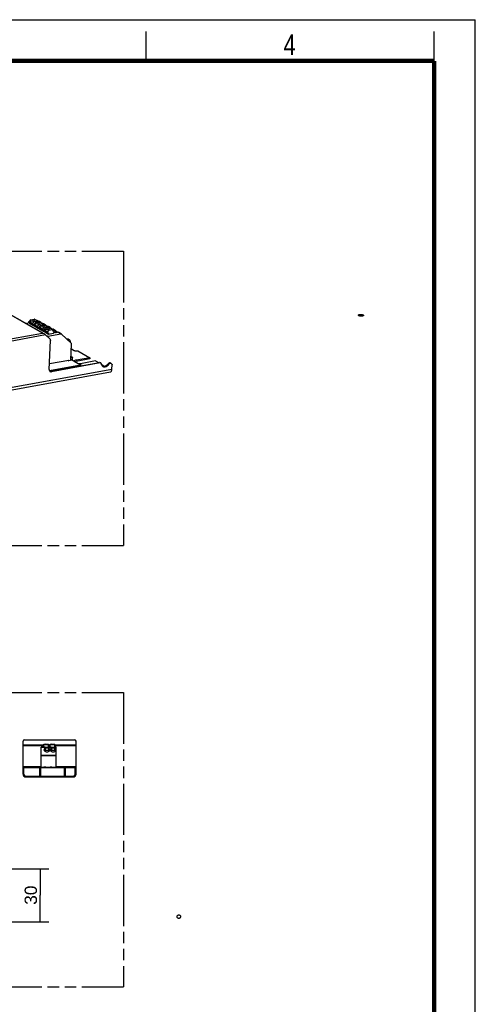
# Model space of a CAD drawing. Header units: millimetres. Extents: x 0 to 210, y 0 to 297.
# Tile 4 of 4: x 132 to 210, y 130 to 297. Entities that reach past the tile are written whole.
import ezdxf
from ezdxf.enums import TextEntityAlignment as Align

# ---------------------------------------------------------------- set-up
doc = ezdxf.new("R2010")
doc.units = ezdxf.units.MM
doc.header["$LTSCALE"] = 19.36
doc.linetypes.add('PHANTOM', pattern=[0.8, 0.45, -0.05, 0.1, -0.05, 0.1, -0.05])
doc.layers.get('0').update_dxf_attribs({"linetype": 'CONTINUOUS'})
doc.layers.add('DEFAULT_3', color=7, linetype='PHANTOM')
doc.layers.add('Z_DIM_2D', color=7, linetype='CONTINUOUS')
doc.styles.add('TEXTSTYLE_2', font='txt', dxfattribs={"width": 0.75})
doc.styles.add('TEXTSTYLE_3', font='helveticaneueltw1g-ltcn.otf')
doc.dimstyles.new('DIMSTYLE_2', dxfattribs={"dimtxt": 2.1, "dimasz": 3.5, "dimexe": 1.5, "dimexo": 0, "dimgap": 0.525, "dimtad": 1, "dimdec": 3, "dimlfac": 3.333333, "dimdsep": 46, "dimtxsty": 'TEXTSTYLE_3', "dimcen": 0.09, "dimclrt": 5, "dimadec": 3, "dimazin": 2, "dimtp": 0.2, "dimtm": 0.2, "dimtfac": 1, "dimtdec": 3, "dimtofl": 0, "dimtmove": 0, "dimatfit": 3, "dimfxl": 0, "dimtolj": 1, "dimarcsym": 0})

# ---------------------------------------------------------------- blocks, each defined once
blk = doc.blocks.new('*D2')
at = {"layer": 'Z_DIM_2D', "color": 2, "linetype": 'Continuous', "transparency": 16777216}
for p, q in [((125.5, 152.75), (137.45, 152.75)), ((135.95, 152.75), (135.95, 148.25)), ((135.95, 143.75), (135.95, 148.25)), ((125.5, 143.75), (137.45, 143.75))]:
    blk.add_line(p, q, dxfattribs=at)
at = {"layer": 'Z_DIM_2D', "color": 5, "linetype": 'Continuous', "transparency": 16777216, "style": 'TEXTSTYLE_3'}
blk.add_text('30', height=2.1, rotation=90, dxfattribs=at).set_placement((135.43, 148.25), align=Align.CENTER)
blk = doc.blocks.new('_NONE')

msp = doc.modelspace()

# ---------------------------------------------------------------- linework, layer by layer
at = {"color": 2, "linetype": 'Continuous'}
for p, q in [((0, 297), (210, 297)), ((210, 0), (210, 297)), ((154, 290), (154, 295)), ((203, 290), (203, 295))]:
    msp.add_line(p, q, dxfattribs=at)
at = {"color": 9, "linetype": 'Continuous'}
for p, q in [((136.35736, 243.76426), (129.43467, 247.68723)), ((135.35691, 245.90478), (134.94714, 246.13699)), ((134.02406, 245.63363), (134.6776, 245.26328)), ((134.87124, 245.15355), (135.52478, 244.7832)), ((135.71842, 244.67346), (136.37196, 244.30311)), ((135.89221, 245.67262), (135.74698, 245.75492)), ((136.20409, 245.4247), (135.79433, 245.65691)), ((136.73939, 245.19254), (136.44893, 245.35714)), ((137.05128, 244.94462), (136.64151, 245.17683)), ((137.58658, 244.71245), (137.29611, 244.87705)), ((137.89846, 244.46453), (137.48869, 244.69674)), ((138.43376, 244.23237), (138.1433, 244.39697)), ((136.89012, 243.44015), (73.67653, 231.97761)), ((73.89411, 232.43779), (136.35736, 243.76426)), ((136.56561, 244.19338), (137.21915, 243.82303)), ((136.90753, 243.42311), (137.26067, 243.22299)), ((138.30381, 244.2088), (138.36943, 243.89892)), ((139.49878, 243.62883), (138.99047, 243.91688)), ((141.27756, 241.06233), (141.24207, 241.0559)), ((141.40477, 239.67927), (141.28374, 239.74785)), ((61.76338, 221.96393), (148.17045, 237.63214)), ((142.12996, 239.16189), (142.1215, 238.95037)), ((146.16274, 238.69599), (146.04171, 238.76457)), ((137.76084, 237.263), (137.88187, 237.19441)), ((142.00754, 174.56899), (133.13055, 174.56899)), ((133.06905, 173.792), (136.60905, 173.792)), ((136.60905, 173.64351), (133.06905, 173.64351)), ((136.81101, 173.37156), (136.15905, 173.37156)), ((137.41905, 173.7755), (136.67804, 173.7755)), ((137.41905, 173.792), (137.65905, 173.792)), ((137.65905, 173.64351), (137.41905, 173.64351)), ((137.86101, 173.37156), (137.45708, 173.37156)), ((138.46905, 173.7755), (137.72804, 173.7755)), ((138.46905, 173.792), (142.06905, 173.792)), ((142.06905, 173.64351), (138.46905, 173.64351)), ((138.70905, 173.37156), (138.50708, 173.37156)), ((136.15905, 172.04943), (138.70905, 172.04943)), ((138.70905, 171.94336), (136.15905, 171.94336)), ((133.06905, 170.1305), (136.15905, 170.1305)), ((133.21905, 169.5305), (133.06905, 169.5305)), ((136.06905, 169.8605), (135.91905, 169.8605)), ((136.15905, 170.0255), (136.60905, 170.0255)), ((136.90905, 170.0255), (137.65905, 170.0255)), ((137.95905, 170.0255), (138.70905, 170.0255)), ((138.70905, 170.1305), (142.06905, 170.1305)), ((140.26905, 169.8605), (140.11905, 169.8605)), ((142.06905, 169.5305), (141.91905, 169.5305)), ((134.11905, 168.3305), (134.11905, 168.4805)), ((137.01405, 168.4805), (137.01405, 168.3305)), ((138.12405, 168.3305), (138.12405, 168.4805)), ((141.01905, 168.4805), (141.01905, 168.3305))]:
    msp.add_line(p, q, dxfattribs=at)
at = {"color": 7, "linetype": 'Continuous'}
for p, q in [((129.48527, 247.71779), (136.59368, 243.68957)), ((134.30557, 246.02066), (134.08104, 245.72796)), ((134.30557, 246.02066), (134.94714, 246.13699)), ((135.35691, 245.90478), (134.30557, 246.02066)), ((135.02912, 246.12438), (135.43889, 245.89217)), ((134.20585, 245.47547), (133.62731, 245.37056)), ((134.02406, 245.63363), (134.02744, 245.71824)), ((134.02744, 245.71824), (134.08104, 245.72796)), ((134.68098, 245.34789), (134.02744, 245.71824)), ((134.05548, 245.56908), (134.70902, 245.19872)), ((134.06168, 245.69884), (134.58137, 245.834)), ((134.14607, 245.72079), (134.08104, 245.72796)), ((134.20001, 245.32956), (134.20618, 245.48368)), ((134.85355, 244.95921), (134.20001, 245.32956)), ((134.58137, 245.834), (135.4464, 245.73867)), ((134.91852, 245.64295), (134.58137, 245.834)), ((134.68098, 245.34789), (134.6776, 245.26328)), ((134.68098, 245.34789), (134.91852, 245.64295)), ((134.75001, 245.19242), (134.86371, 245.21303)), ((134.86371, 245.21303), (134.85355, 244.95921)), ((135.05303, 244.99538), (134.85355, 244.95921)), ((134.87124, 245.15355), (134.87463, 245.23816)), ((134.87463, 245.23816), (134.92822, 245.24788)), ((135.52817, 244.86781), (134.87463, 245.23816)), ((134.90267, 245.08899), (135.55621, 244.71864)), ((134.90886, 245.21876), (135.42855, 245.35392)), ((135.4464, 245.73867), (134.91852, 245.64295)), ((135.15276, 245.54057), (134.92822, 245.24788)), ((134.99325, 245.24071), (134.92822, 245.24788)), ((135.04719, 244.84948), (135.05336, 245.0036)), ((135.70074, 244.47913), (135.04719, 244.84948)), ((135.15276, 245.54057), (135.79433, 245.65691)), ((136.20409, 245.4247), (135.15276, 245.54057)), ((135.42855, 245.35392), (136.29358, 245.25858)), ((135.76571, 245.16286), (135.42855, 245.35392)), ((135.4464, 245.73867), (135.5638, 245.61511)), ((135.52817, 244.86781), (135.52478, 244.7832)), ((135.52817, 244.86781), (135.76571, 245.16286)), ((135.59719, 244.71233), (135.71089, 244.73295)), ((135.74698, 245.75492), (135.64383, 245.73622)), ((135.69646, 245.63916), (135.68984, 245.65646)), ((135.71089, 244.73295), (135.70074, 244.47913)), ((135.90021, 244.5153), (135.70074, 244.47913)), ((135.71842, 244.67346), (135.72181, 244.75807)), ((135.72181, 244.75807), (135.7754, 244.76779)), ((136.37535, 244.38772), (135.72181, 244.75807)), ((135.74985, 244.60891), (136.40339, 244.23856)), ((135.75604, 244.73867), (136.27573, 244.87384)), ((136.29358, 245.25858), (135.76571, 245.16286)), ((135.99994, 245.06049), (135.7754, 244.76779)), ((135.84043, 244.76062), (135.7754, 244.76779)), ((135.81673, 245.65893), (135.89221, 245.67262)), ((136.00458, 245.65124), (135.84945, 245.73915)), ((135.8763, 245.6443), (136.28607, 245.41209)), ((135.89438, 244.36939), (135.90054, 244.52351)), ((136.54792, 243.99904), (135.89438, 244.36939)), ((135.99994, 245.06049), (136.64151, 245.17683)), ((137.05128, 244.94462), (135.99994, 245.06049)), ((136.04144, 245.62492), (136.20441, 245.48225)), ((136.19879, 245.46155), (136.20441, 245.48225)), ((136.27573, 244.87384), (137.14076, 244.7785)), ((136.61289, 244.68278), (136.27573, 244.87384)), ((136.29358, 245.25858), (136.41098, 245.13502)), ((136.37535, 244.38772), (136.37196, 244.30311)), ((136.37535, 244.38772), (136.61289, 244.68278)), ((136.44893, 245.35714), (136.39481, 245.34732)), ((136.44438, 244.23225), (136.55807, 244.25287)), ((136.54364, 245.15908), (136.53702, 245.17638)), ((136.85176, 245.17116), (136.5415, 245.34698)), ((136.55807, 244.25287), (136.54792, 243.99904)), ((136.56561, 244.19338), (136.56899, 244.27799)), ((136.56899, 244.27799), (136.62259, 244.28771)), ((137.22253, 243.90764), (136.56899, 244.27799)), ((136.60322, 244.25859), (137.12292, 244.39375)), ((137.14076, 244.7785), (136.61289, 244.68278)), ((136.84712, 244.58041), (136.62259, 244.28771)), ((136.68762, 244.28054), (136.62259, 244.28771)), ((136.73939, 245.19254), (136.66391, 245.17885)), ((136.72348, 245.16421), (137.13325, 244.932)), ((136.84712, 244.58041), (137.48869, 244.69674)), ((137.89846, 244.46453), (136.84712, 244.58041)), ((137.05159, 245.00217), (136.88863, 245.14483)), ((137.04597, 244.98147), (137.05159, 245.00217)), ((137.12292, 244.39375), (137.98795, 244.29841)), ((137.46007, 244.20269), (137.12292, 244.39375)), ((137.14076, 244.7785), (137.25816, 244.65494)), ((137.24199, 244.86724), (137.29611, 244.87705)), ((137.39082, 244.67899), (137.3842, 244.69629)), ((137.69894, 244.69108), (137.38868, 244.86689)), ((137.98795, 244.29841), (137.46007, 244.20269)), ((137.51109, 244.69876), (137.58658, 244.71245)), ((137.57067, 244.68413), (137.98043, 244.45192)), ((137.73581, 244.66475), (137.89878, 244.52209)), ((137.89315, 244.50138), (137.89878, 244.52209)), ((137.98795, 244.29841), (138.19218, 244.08346)), ((138.1433, 244.39697), (138.08917, 244.38715)), ((138.54612, 244.21099), (138.23586, 244.38681)), ((136.74739, 244.03521), (136.54792, 243.99904)), ((136.59703, 244.12882), (137.25057, 243.75847)), ((136.74156, 243.88931), (136.74772, 244.04343)), ((137.3951, 243.51896), (136.74156, 243.88931)), ((136.89012, 243.44015), (137.64862, 242.69786)), ((137.22253, 243.90764), (137.21915, 243.82303)), ((137.22253, 243.90764), (137.46007, 244.20269)), ((137.26067, 243.22299), (139.49878, 243.62883)), ((137.29156, 243.75217), (137.40525, 243.77278)), ((137.40525, 243.77278), (137.3951, 243.51896)), ((138.26675, 243.67702), (137.3951, 243.51896)), ((138.27364, 244.10574), (138.15901, 244.11837)), ((138.28367, 244.10006), (138.19218, 244.08346)), ((138.27364, 244.10574), (138.23139, 244.21621)), ((138.28367, 244.10006), (138.26675, 243.67702)), ((138.27364, 244.10574), (138.28367, 244.10006)), ((138.30381, 244.2088), (138.43376, 244.23237)), ((138.71485, 243.92599), (138.47815, 243.88307)), ((138.58299, 244.18467), (138.74596, 244.042)), ((138.99048, 243.91688), (138.86052, 243.89332)), ((139.60125, 243.61307), (139.08305, 243.90673)), ((139.63029, 243.59118), (141.22592, 242.02965)), ((140.81142, 242.71101), (140.93244, 242.64242)), ((137.51981, 237.54873), (137.71795, 242.50255)), ((141.05814, 242.38419), (141.05081, 242.20102)), ((141.16727, 239.1857), (141.27544, 241.89015)), ((141.27756, 241.06233), (141.73746, 240.80172)), ((141.17165, 239.29513), (142.80887, 238.36734)), ((141.18542, 239.63949), (141.40477, 239.67927)), ((141.18907, 239.73068), (141.28374, 239.74785)), ((141.32473, 239.74154), (141.44575, 239.67296)), ((141.45815, 239.13277), (141.47718, 239.6084)), ((144.39537, 239.36269), (142.1215, 238.95037)), ((144.40383, 239.57421), (142.12996, 239.16189)), ((142.35849, 240.73327), (144.40383, 239.57421)), ((144.40383, 239.57421), (144.39537, 239.36269)), ((137.53606, 237.41123), (142.80887, 238.36734)), ((137.56081, 238.57374), (140.86578, 239.17303)), ((137.76084, 237.263), (146.04171, 238.76457)), ((146.16274, 238.69599), (137.88187, 237.19441)), ((140.69227, 239.14156), (140.8607, 239.04612)), ((140.86578, 239.17303), (140.8607, 239.04612)), ((141.08809, 239.08735), (140.8607, 239.04612)), ((142.80887, 238.36734), (142.80125, 238.17698)), ((145.39624, 239.01183), (143.12237, 238.59951)), ((145.39624, 239.01183), (145.88326, 238.73584)), ((146.26521, 238.68022), (146.14418, 238.7488)), ((146.36267, 238.46417), (147.00175, 238.10201)), ((147.66416, 238.44669), (147.54314, 238.51528)), ((147.95195, 238.66458), (148.07297, 238.596)), ((148.17045, 237.63214), (148.19867, 238.33777)), ((61.50456, 221.47495), (147.91163, 237.14316)), ((133.06905, 168.8105), (133.06905, 174.4205)), ((133.27905, 174.6305), (141.85905, 174.6305)), ((142.06905, 168.8105), (142.06905, 174.4205)), ((136.15905, 169.9655), (136.15905, 173.4155)), ((136.15905, 173.4155), (138.70905, 173.4155)), ((136.60905, 173.4155), (136.60905, 173.8955)), ((136.60905, 173.8955), (137.41905, 173.8955)), ((136.60905, 173.7155), (136.62147, 173.7155)), ((136.62147, 173.7155), (136.67804, 173.7755)), ((136.89405, 173.2055), (136.78905, 173.4155)), ((136.89405, 172.9055), (136.89405, 173.2055)), ((137.37405, 173.2055), (136.89405, 173.2055)), ((136.89405, 172.9055), (137.37405, 172.9055)), ((137.37405, 173.2055), (137.47905, 173.4155)), ((137.37405, 173.2055), (137.37405, 172.9055)), ((137.41905, 173.4155), (137.41905, 173.8955)), ((137.65905, 173.4155), (137.65905, 173.8955)), ((137.65905, 173.8955), (138.46905, 173.8955)), ((137.65905, 173.7155), (137.67147, 173.7155)), ((137.67147, 173.7155), (137.72804, 173.7755)), ((137.94405, 173.2055), (137.83905, 173.4155)), ((137.94405, 172.9055), (137.94405, 173.2055)), ((138.42405, 173.2055), (137.94405, 173.2055)), ((137.94405, 172.9055), (138.42405, 172.9055)), ((138.42405, 173.2055), (138.52905, 173.4155)), ((138.42405, 173.2055), (138.42405, 172.9055)), ((138.46905, 173.4155), (138.46905, 173.8955)), ((138.70905, 169.9655), (138.70905, 173.4155)), ((133.06905, 169.8305), (133.21905, 169.8305)), ((133.21905, 168.8105), (133.21905, 169.9655)), ((133.21905, 169.9655), (141.91905, 169.9655)), ((135.91905, 168.4805), (135.91905, 169.9205)), ((135.91905, 169.9205), (136.06905, 169.9205)), ((136.06905, 168.4805), (136.06905, 169.9205)), ((136.08405, 170.0555), (136.08405, 170.0255)), ((136.08405, 170.0255), (136.15905, 170.0255)), ((136.15905, 170.0555), (136.08406, 170.0555)), ((136.60905, 170.0555), (136.90905, 170.0555)), ((136.60905, 169.9655), (136.60905, 170.0555)), ((136.60905, 170.0255), (136.68405, 170.0255)), ((136.68405, 170.0255), (136.68405, 170.0555)), ((136.90905, 169.9655), (136.90905, 170.0555)), ((137.65905, 170.0555), (137.95905, 170.0555)), ((137.65905, 169.9655), (137.65905, 170.0555)), ((137.95905, 169.9655), (137.95905, 170.0555)), ((140.11905, 169.9205), (140.26905, 169.9205)), ((140.11905, 168.4805), (140.11905, 169.9205)), ((140.26905, 168.4805), (140.26905, 169.9205)), ((141.91905, 168.8105), (141.91905, 169.9655)), ((141.91905, 169.8305), (142.06905, 169.8305)), ((133.54905, 168.4805), (141.58905, 168.4805)), ((133.54905, 168.3305), (141.58905, 168.3305)), ((134.41905, 168.4805), (134.41905, 168.3305)), ((136.95405, 168.3305), (136.95405, 168.4805)), ((138.18405, 168.3305), (138.18405, 168.4805)), ((140.71905, 168.3305), (140.71905, 168.4805))]:
    msp.add_line(p, q, dxfattribs=at)
at = {"color": 6, "linetype": 'Continuous'}
for p, q in [((135.772, 244.73692), (135.75604, 244.73867)), ((136.55807, 244.25287), (136.55556, 244.25429)), ((136.61918, 244.25683), (136.60322, 244.25859))]:
    msp.add_line(p, q, dxfattribs=at)
at = {"color": 7, "linetype": 'Continuous', "const_width": 0.7}
for points in [[(7, 290), (203, 290)], [(203, 7), (203, 290)]]:
    msp.add_lwpolyline(points, dxfattribs=at)
at = {"color": 7, "linetype": 'Continuous'}
for centre, radius, start, end in [((135.91882, 245.52559), 0.14941, 93.3441899, 100.2588225), ((136.76597, 245.04566), 0.14926, 93.1956078, 100.254633), ((137.61319, 244.56542), 0.14942, 93.3437988, 100.2579728), ((138.42618, 243.48931), 0.72959, 104.0481133, 104.8435986), ((155.81188, 237.96184), 18.10745, 160.7691318, 160.9361612), ((152.52763, 240.28425), 14.28479, 164.7483178, 165.2300883), ((139.53126, 243.48997), 0.14159, 45.6219994, 60.3782697), ((140.70129, 242.5166), 0.22343, 60.4677355, 65.9612173), ((146.80645, 238.64886), 0.5724, 247.4148535, 257.5946186), ((147.84182, 238.47018), 0.22343, 60.4677355, 65.9612173), ((133.27905, 174.4205), 0.21, 90, 180), ((141.85905, 174.4205), 0.21, 0, 90), ((136.93343, 172.98598), 0.31357, 209.5763679, 211.6926945), ((136.9254, 172.86285), 0.24175, 194.623933, 200.7577496), ((136.95561, 172.6301), 0.275, 148.2287096, 151.5149028), ((136.96245, 172.62591), 0.28302, 147.0223886, 148.2372076), ((136.97519, 172.6174), 0.29835, 141.5066083, 146.9834847), ((136.98674, 172.60848), 0.31294, 140.8538376, 141.5436034), ((137.0978, 172.45942), 0.5004, 114.0280435, 114.5937881), ((137.17029, 172.45942), 0.50041, 65.4062666, 65.9719565), ((137.28136, 172.60848), 0.31294, 38.45516, 39.1461475), ((137.2929, 172.6174), 0.29835, 33.0174519, 38.4921221), ((137.30565, 172.62592), 0.28301, 31.7575898, 32.9786014), ((137.31249, 172.6301), 0.275, 28.4875154, 31.7660187), ((137.35797, 172.85948), 0.22607, 353.2948818, 359.9862388), ((137.33938, 172.9832), 0.30809, 328.2876082, 333.295026), ((137.98343, 172.98598), 0.31357, 209.5763679, 211.6926945), ((137.9754, 172.86285), 0.24175, 194.623933, 200.7577496), ((138.00561, 172.6301), 0.275, 148.2287096, 151.5149028), ((138.01245, 172.62591), 0.28302, 147.0223886, 148.2372076), ((138.02519, 172.6174), 0.29835, 141.5066083, 146.9834847), ((138.03674, 172.60848), 0.31294, 140.8538376, 141.5436034), ((138.1478, 172.45942), 0.5004, 114.0280435, 114.5937881), ((138.22029, 172.45942), 0.50041, 65.4062666, 65.9719565), ((138.33136, 172.60848), 0.31294, 38.45516, 39.1461475), ((138.3429, 172.6174), 0.29835, 33.0174519, 38.4921221), ((138.35565, 172.62592), 0.28301, 31.7575898, 32.9786014), ((138.36249, 172.6301), 0.275, 28.4875154, 31.7660187), ((138.40797, 172.85948), 0.22607, 353.2948818, 359.9862388), ((138.38938, 172.9832), 0.30809, 328.2876082, 333.295026), ((133.54905, 168.8105), 0.48, 180, 270), ((133.54905, 168.8105), 0.33, 180, 270), ((141.58905, 168.8105), 0.48, 270, 360), ((141.58905, 168.8105), 0.33, 270, 360)]:
    msp.add_arc(centre, radius, start, end, dxfattribs=at)
for centre, major_axis, ratio, start_param, end_param in [((135.44143, 245.68384), (0.24192, -0.1671), 0.608134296, 7.008794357, 8.579590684), ((136.28861, 245.20376), (0.24192, -0.1671), 0.608134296, 7.008794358, 8.579590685), ((137.13579, 244.72367), (0.24192, -0.1671), 0.608134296, 7.008794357, 8.579590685), ((137.98297, 244.24359), (0.24192, -0.1671), 0.608134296, 7.008794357, 8.579590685), ((136.72068, 243.53617), (0.30349, -0.26388), 0.109370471, 1.076305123, 1.861703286), ((136.79804, 173.7755), (0.15981, 0.10134), 0.402129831, 0.565142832, 2.135939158), ((137.84804, 173.7755), (0.15981, 0.10134), 0.402129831, 0.565142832, 2.135939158)]:
    msp.add_ellipse(centre, major_axis=major_axis, ratio=ratio, start_param=start_param, end_param=end_param, dxfattribs=at)
for points, knots in [([(135.02912, 246.12438), (135.02317, 246.12775), (134.99757, 246.13934), (134.96794, 246.14076), (134.94714, 246.13699)], [0, 0, 0, 0, 0.244582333, 1, 1, 1, 1]), ([(190.78419, 246.63793), (190.7303, 246.62829), (190.61695, 246.61826), (190.44903, 246.62546), (190.31395, 246.6488), (190.22043, 246.67852), (190.16574, 246.70321), (190.12479, 246.7306), (190.09818, 246.76046), (190.08912, 246.79448), (190.10233, 246.82735), (190.13232, 246.8546), (190.17632, 246.87846), (190.23374, 246.89836), (190.27678, 246.90795), (190.30008, 246.91227)], [0, 0, 0, 0, 0.163735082, 0.338784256, 0.501654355, 0.571882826, 0.631844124, 0.680515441, 0.718428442, 0.749169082, 0.78020801, 0.818848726, 0.868323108, 0.929118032, 1, 1, 1, 1]), ([(190.30008, 246.91227), (190.35397, 246.92191), (190.46732, 246.93194), (190.63523, 246.92475), (190.77032, 246.9014), (190.86384, 246.87169), (190.91853, 246.847), (190.95948, 246.8196), (190.98609, 246.78974), (190.99515, 246.75572), (190.98194, 246.72286), (190.95194, 246.6956), (190.90794, 246.67174), (190.85053, 246.65184), (190.80749, 246.64225), (190.78419, 246.63793)], [0, 0, 0, 0, 0.163735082, 0.338784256, 0.501654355, 0.571882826, 0.631844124, 0.680515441, 0.718428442, 0.749169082, 0.78020801, 0.818848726, 0.868323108, 0.929118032, 1, 1, 1, 1]), ([(134.02406, 245.63363), (134.02354, 245.62055), (134.02757, 245.59484), (134.04524, 245.57488), (134.05548, 245.56908)], [0, 0, 0, 0, 0.526636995, 1, 1, 1, 1]), ([(134.70902, 245.19872), (134.69878, 245.20453), (134.68111, 245.22449), (134.67708, 245.25019), (134.6776, 245.26328)], [0, 0, 0, 0, 0.473363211, 1, 1, 1, 1]), ([(134.75001, 245.19242), (134.74642, 245.19177), (134.73251, 245.19029), (134.71801, 245.19363), (134.70902, 245.19872)], [0, 0, 0, 0, 0.261225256, 1, 1, 1, 1]), ([(134.87124, 245.15355), (134.87072, 245.14046), (134.87475, 245.11475), (134.89242, 245.0948), (134.90267, 245.08899)], [0, 0, 0, 0, 0.526636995, 1, 1, 1, 1]), ([(135.55621, 244.71864), (135.54596, 244.72445), (135.52829, 244.7444), (135.52426, 244.77011), (135.52478, 244.7832)], [0, 0, 0, 0, 0.473363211, 1, 1, 1, 1]), ([(135.59719, 244.71233), (135.5936, 244.71168), (135.57969, 244.71021), (135.56519, 244.71355), (135.55621, 244.71864)], [0, 0, 0, 0, 0.261225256, 1, 1, 1, 1]), ([(135.71842, 244.67346), (135.7179, 244.66038), (135.72193, 244.63467), (135.7396, 244.61471), (135.74985, 244.60891)], [0, 0, 0, 0, 0.526636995, 1, 1, 1, 1]), ([(135.84945, 245.73915), (135.842, 245.74337), (135.81001, 245.75786), (135.77297, 245.75963), (135.74698, 245.75492)], [0, 0, 0, 0, 0.244703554, 1, 1, 1, 1]), ([(135.8763, 245.64429), (135.87035, 245.64767), (135.84476, 245.65926), (135.81512, 245.66068), (135.79433, 245.65691)], [0, 0, 0, 0, 0.244582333, 1, 1, 1, 1]), ([(136.40339, 244.23856), (136.39291, 244.2445), (136.38123, 244.25791), (136.37576, 244.27337), (136.37465, 244.27757)], [0, 0, 0, 0, 0.73494742, 1, 1, 1, 1]), ([(136.44893, 245.35714), (136.45783, 245.35875), (136.4888, 245.36257), (136.52209, 245.35798), (136.5415, 245.34698)], [0, 0, 0, 0, 0.288515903, 1, 1, 1, 1]), ([(136.72348, 245.16421), (136.71753, 245.16758), (136.69194, 245.17917), (136.6623, 245.1806), (136.64151, 245.17683)], [0, 0, 0, 0, 0.244582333, 1, 1, 1, 1]), ([(137.29612, 244.87705), (137.30502, 244.87867), (137.33598, 244.88248), (137.36927, 244.8779), (137.38868, 244.86689)], [0, 0, 0, 0, 0.288529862, 1, 1, 1, 1]), ([(137.57066, 244.68413), (137.56471, 244.6875), (137.53912, 244.69909), (137.50948, 244.70051), (137.48869, 244.69674)], [0, 0, 0, 0, 0.244582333, 1, 1, 1, 1]), ([(138.23587, 244.38682), (138.22994, 244.39018), (138.20067, 244.4023), (138.16749, 244.40136), (138.1433, 244.39697)], [0, 0, 0, 0, 0.217099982, 1, 1, 1, 1]), ([(136.35736, 243.76426), (136.37785, 243.762), (136.45975, 243.74901), (136.53948, 243.72028), (136.59368, 243.68957)], [0, 0, 0, 0, 0.248678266, 1, 1, 1, 1]), ([(136.44438, 244.23225), (136.44078, 244.2316), (136.42687, 244.23013), (136.41237, 244.23347), (136.40339, 244.23856)], [0, 0, 0, 0, 0.261225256, 1, 1, 1, 1]), ([(136.56561, 244.19338), (136.56508, 244.18029), (136.56911, 244.15458), (136.58679, 244.13463), (136.59703, 244.12882)], [0, 0, 0, 0, 0.526636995, 1, 1, 1, 1]), ([(137.16146, 243.17475), (137.16891, 243.18096), (137.1986, 243.20301), (137.23381, 243.21812), (137.26067, 243.22299)], [0, 0, 0, 0, 0.262132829, 1, 1, 1, 1]), ([(137.25057, 243.75847), (137.24009, 243.76441), (137.22841, 243.77782), (137.22295, 243.79328), (137.22183, 243.79748)], [0, 0, 0, 0, 0.73494742, 1, 1, 1, 1]), ([(137.29156, 243.75217), (137.28796, 243.75151), (137.27405, 243.75004), (137.25955, 243.75338), (137.25057, 243.75847)], [0, 0, 0, 0, 0.261225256, 1, 1, 1, 1]), ([(137.64862, 242.69786), (137.6727, 242.67429), (137.71068, 242.61139), (137.71942, 242.53945), (137.71795, 242.50255)], [0, 0, 0, 0, 0.477089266, 1, 1, 1, 1]), ([(138.3038, 244.2088), (138.29908, 244.20795), (138.28075, 244.20448), (138.26252, 244.20045), (138.24908, 244.19708)], [0, 0, 0, 0, 0.257404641, 1, 1, 1, 1]), ([(138.27607, 243.92046), (138.36989, 243.89376), (138.56601, 243.8677), (138.76355, 243.87574), (138.86052, 243.89332)], [0, 0, 0, 0, 0.497418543, 1, 1, 1, 1]), ([(138.43376, 244.23237), (138.44306, 244.23405), (138.4817, 244.23736), (138.52078, 244.22536), (138.54613, 244.211)], [0, 0, 0, 0, 0.245025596, 1, 1, 1, 1]), ([(138.76188, 243.96913), (138.7591, 243.97315), (138.75009, 243.98672), (138.74188, 244.00101), (138.73798, 244.01173)], [0, 0, 0, 0, 0.300358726, 1, 1, 1, 1]), ([(138.78229, 243.94169), (138.7804, 243.94408), (138.7734, 243.95308), (138.76664, 243.96226), (138.76188, 243.96913)], [0, 0, 0, 0, 0.267552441, 1, 1, 1, 1]), ([(138.8274, 243.88859), (138.82318, 243.89328), (138.80774, 243.91064), (138.79276, 243.9284), (138.78229, 243.94169)], [0, 0, 0, 0, 0.271736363, 1, 1, 1, 1]), ([(138.99048, 243.91688), (138.99938, 243.9185), (139.03034, 243.92232), (139.06364, 243.91773), (139.08305, 243.90673)], [0, 0, 0, 0, 0.28851635, 1, 1, 1, 1]), ([(139.49878, 243.62883), (139.50777, 243.63046), (139.54255, 243.63416), (139.5788, 243.6258), (139.60125, 243.61306)], [0, 0, 0, 0, 0.261408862, 1, 1, 1, 1]), ([(140.64747, 242.73623), (140.63863, 242.73463), (140.60249, 242.7263), (140.56797, 242.71141), (140.54365, 242.69742)], [0, 0, 0, 0, 0.242465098, 1, 1, 1, 1]), ([(140.63387, 242.60905), (140.6443, 242.61648), (140.68568, 242.64301), (140.73272, 242.66116), (140.76849, 242.66765)], [0, 0, 0, 0, 0.260426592, 1, 1, 1, 1]), ([(140.7923, 242.72065), (140.78138, 242.72552), (140.73507, 242.74193), (140.6839, 242.74284), (140.64747, 242.73623)], [0, 0, 0, 0, 0.244042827, 1, 1, 1, 1]), ([(140.83594, 242.67137), (140.84451, 242.67073), (140.878, 242.66646), (140.91057, 242.65481), (140.93244, 242.64242)], [0, 0, 0, 0, 0.254827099, 1, 1, 1, 1]), ([(140.93244, 242.64242), (140.97342, 242.6192), (141.04412, 242.53937), (141.06023, 242.43654), (141.05814, 242.38419)], [0, 0, 0, 0, 0.473418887, 1, 1, 1, 1]), ([(141.22592, 242.02965), (141.24312, 242.01282), (141.27025, 241.96789), (141.27649, 241.9165), (141.27544, 241.89015)], [0, 0, 0, 0, 0.47708683, 1, 1, 1, 1]), ([(141.27756, 241.06233), (141.27465, 241.06398), (141.26273, 241.07109), (141.25144, 241.07922), (141.24323, 241.0858)], [0, 0, 0, 0, 0.241341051, 1, 1, 1, 1]), ([(141.32473, 239.74154), (141.31574, 239.74664), (141.30124, 239.74997), (141.28733, 239.7485), (141.28374, 239.74785)], [0, 0, 0, 0, 0.738774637, 1, 1, 1, 1]), ([(141.40477, 239.67927), (141.40836, 239.67992), (141.42227, 239.68139), (141.43677, 239.67805), (141.44575, 239.67296)], [0, 0, 0, 0, 0.261225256, 1, 1, 1, 1]), ([(141.44575, 239.67296), (141.456, 239.66716), (141.47367, 239.6472), (141.4777, 239.62149), (141.47718, 239.6084)], [0, 0, 0, 0, 0.473363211, 1, 1, 1, 1]), ([(141.73746, 240.80172), (141.77526, 240.7803), (141.86888, 240.74769), (142.02322, 240.72074), (142.19128, 240.71368), (142.30462, 240.7235), (142.35849, 240.73327)], [0, 0, 0, 0, 0.205756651, 0.463642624, 0.740772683, 1, 1, 1, 1]), ([(141.16727, 239.1857), (141.16636, 239.16291), (141.1492, 239.11872), (141.10927, 239.09119), (141.08809, 239.08735)], [0, 0, 0, 0, 0.514470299, 1, 1, 1, 1]), ([(142.12996, 239.16189), (142.04156, 239.14586), (141.91973, 239.11542), (141.78673, 239.04445), (141.74124, 239.00264), (141.72645, 238.98068)], [0, 0, 0, 0, 0.598163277, 0.823758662, 1, 1, 1, 1]), ([(141.89104, 238.88738), (141.90775, 238.89405), (141.98279, 238.92108), (142.06076, 238.93936), (142.1215, 238.95037)], [0, 0, 0, 0, 0.225618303, 1, 1, 1, 1]), ([(142.42999, 238.582), (142.54887, 238.569), (142.78076, 238.55941), (143.01233, 238.57955), (143.12237, 238.59951)], [0, 0, 0, 0, 0.51677016, 1, 1, 1, 1]), ([(146.14418, 238.7488), (146.13679, 238.75299), (146.105, 238.76737), (146.0682, 238.76937), (146.04237, 238.76469)], [0, 0, 0, 0, 0.244610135, 1, 1, 1, 1]), ([(146.16274, 238.69599), (146.17173, 238.69762), (146.2065, 238.70131), (146.24275, 238.69295), (146.2652, 238.68022)], [0, 0, 0, 0, 0.26138748, 1, 1, 1, 1]), ([(146.2652, 238.68022), (146.28531, 238.66881), (146.32131, 238.63379), (146.33758, 238.58682), (146.34122, 238.56216)], [0, 0, 0, 0, 0.481136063, 1, 1, 1, 1]), ([(146.34122, 238.56216), (146.35603, 238.46195), (146.41974, 238.27062), (146.56569, 238.12756), (146.64732, 238.0813)], [0, 0, 0, 0, 0.519149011, 1, 1, 1, 1]), ([(146.64732, 238.0813), (146.70699, 238.04749), (146.84332, 238.0011), (146.98655, 238.00543), (147.0572, 238.01824)], [0, 0, 0, 0, 0.48856219, 1, 1, 1, 1]), ([(146.93617, 238.08682), (146.91476, 238.08294), (146.83097, 238.07161), (146.74479, 238.07631), (146.68348, 238.08983)], [0, 0, 0, 0, 0.257363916, 1, 1, 1, 1]), ([(147.54314, 238.51528), (147.47038, 238.40573), (147.29341, 238.21724), (147.0553, 238.10842), (146.93617, 238.08682)], [0, 0, 0, 0, 0.520656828, 1, 1, 1, 1]), ([(147.0572, 238.01824), (147.17633, 238.03984), (147.41444, 238.14865), (147.59141, 238.33715), (147.66416, 238.44669)], [0, 0, 0, 0, 0.479343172, 1, 1, 1, 1]), ([(147.788, 238.68981), (147.73977, 238.68107), (147.64342, 238.6367), (147.57223, 238.55988), (147.54314, 238.51528)], [0, 0, 0, 0, 0.479268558, 1, 1, 1, 1]), ([(147.66416, 238.44669), (147.69326, 238.4913), (147.76444, 238.56811), (147.8608, 238.61248), (147.90902, 238.62123)], [0, 0, 0, 0, 0.520731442, 1, 1, 1, 1]), ([(147.93283, 238.67423), (147.92191, 238.6791), (147.8756, 238.69551), (147.82443, 238.69642), (147.788, 238.68981)], [0, 0, 0, 0, 0.244042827, 1, 1, 1, 1]), ([(147.91163, 237.14316), (147.94803, 237.14977), (148.02362, 237.18958), (148.10274, 237.3019), (148.15426, 237.45439), (148.16796, 237.57002), (148.17045, 237.63214)], [0, 0, 0, 0, 0.188231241, 0.411608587, 0.683759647, 1, 1, 1, 1]), ([(147.97647, 238.62495), (147.98504, 238.6243), (148.01853, 238.62004), (148.0511, 238.60839), (148.07297, 238.596)], [0, 0, 0, 0, 0.254827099, 1, 1, 1, 1]), ([(148.07297, 238.596), (148.11395, 238.57278), (148.18465, 238.49295), (148.20076, 238.39012), (148.19867, 238.33777)], [0, 0, 0, 0, 0.473418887, 1, 1, 1, 1]), ([(137.51981, 237.54873), (137.51719, 237.4833), (137.53384, 237.38361), (137.60408, 237.27837), (137.65147, 237.24038), (137.67693, 237.22595)], [0, 0, 0, 0, 0.523705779, 0.765961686, 1, 1, 1, 1]), ([(137.76084, 237.263), (137.74891, 237.26083), (137.70232, 237.25478), (137.65427, 237.25875), (137.62065, 237.26791)], [0, 0, 0, 0, 0.258103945, 1, 1, 1, 1]), ([(137.67693, 237.22595), (137.70676, 237.20905), (137.77492, 237.18584), (137.84654, 237.18801), (137.88187, 237.19441)], [0, 0, 0, 0, 0.488529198, 1, 1, 1, 1]), ([(136.86162, 173.27036), (136.81444, 173.24928), (136.72989, 173.1972), (136.64123, 173.0847), (136.61317, 172.95219), (136.6398, 172.86809), (136.66072, 172.83121)], [0, 0, 0, 0, 0.2841613, 0.536249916, 0.766810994, 1, 1, 1, 1]), ([(136.66662, 172.82125), (136.70958, 172.75167), (136.86003, 172.63794), (137.03889, 172.60487), (137.13405, 172.60487)], [0, 0, 0, 0, 0.462148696, 1, 1, 1, 1]), ([(136.89405, 173.1286), (136.83544, 173.10247), (136.75504, 173.04694), (136.69436, 172.94205), (136.68404, 172.8863), (136.68405, 172.85943)], [0, 0, 0, 0, 0.53710058, 0.77503587, 1, 1, 1, 1]), ([(136.74404, 172.80604), (136.75309, 172.81715), (136.79468, 172.86167), (136.8473, 172.8951), (136.88954, 172.91443)], [0, 0, 0, 0, 0.235791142, 1, 1, 1, 1]), ([(137.13405, 172.60487), (137.22921, 172.60487), (137.40806, 172.63794), (137.55852, 172.75167), (137.60147, 172.82125)], [0, 0, 0, 0, 0.537850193, 1, 1, 1, 1]), ([(137.58405, 172.85943), (137.58405, 172.8863), (137.57374, 172.94205), (137.51305, 173.04694), (137.43265, 173.10247), (137.37405, 173.1286)], [0, 0, 0, 0, 0.224964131, 0.462899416, 1, 1, 1, 1]), ([(137.37855, 172.91443), (137.39322, 172.90772), (137.44717, 172.87984), (137.49587, 172.84065), (137.52405, 172.80604)], [0, 0, 0, 0, 0.26549695, 1, 1, 1, 1]), ([(137.6146, 172.84474), (137.63298, 172.88132), (137.65457, 172.96398), (137.62279, 173.09138), (137.53486, 173.19941), (137.45238, 173.24985), (137.40648, 173.27036)], [0, 0, 0, 0, 0.231463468, 0.462607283, 0.715702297, 1, 1, 1, 1]), ([(137.91162, 173.27036), (137.86444, 173.24928), (137.77989, 173.1972), (137.69123, 173.0847), (137.66317, 172.95219), (137.6898, 172.86809), (137.71072, 172.83121)], [0, 0, 0, 0, 0.2841613, 0.536249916, 0.766810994, 1, 1, 1, 1]), ([(137.71662, 172.82125), (137.75958, 172.75167), (137.91003, 172.63794), (138.08889, 172.60487), (138.18405, 172.60487)], [0, 0, 0, 0, 0.462148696, 1, 1, 1, 1]), ([(137.94405, 173.1286), (137.88544, 173.10247), (137.80504, 173.04694), (137.74436, 172.94205), (137.73404, 172.8863), (137.73405, 172.85943)], [0, 0, 0, 0, 0.53710058, 0.77503587, 1, 1, 1, 1]), ([(137.79404, 172.80604), (137.80309, 172.81715), (137.84468, 172.86167), (137.8973, 172.8951), (137.93954, 172.91443)], [0, 0, 0, 0, 0.235791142, 1, 1, 1, 1]), ([(138.18405, 172.60487), (138.27921, 172.60487), (138.45806, 172.63794), (138.60852, 172.75167), (138.65147, 172.82125)], [0, 0, 0, 0, 0.537850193, 1, 1, 1, 1]), ([(138.63405, 172.85943), (138.63405, 172.8863), (138.62374, 172.94205), (138.56305, 173.04694), (138.48265, 173.10247), (138.42405, 173.1286)], [0, 0, 0, 0, 0.224964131, 0.462899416, 1, 1, 1, 1]), ([(138.42855, 172.91443), (138.44322, 172.90772), (138.49717, 172.87984), (138.54587, 172.84065), (138.57405, 172.80604)], [0, 0, 0, 0, 0.26549695, 1, 1, 1, 1]), ([(138.6646, 172.84474), (138.68298, 172.88132), (138.70457, 172.96398), (138.67279, 173.09138), (138.58486, 173.19941), (138.50238, 173.24985), (138.45648, 173.27036)], [0, 0, 0, 0, 0.231463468, 0.462607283, 0.715702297, 1, 1, 1, 1]), ([(159.55562, 144.30214), (159.5166, 144.30234), (159.4377, 144.31767), (159.33798, 144.38451), (159.27125, 144.48436), (159.24781, 144.60214), (159.27126, 144.71993), (159.33798, 144.81975), (159.4377, 144.88668), (159.5166, 144.90182), (159.55562, 144.90214)], [0, 0, 0, 0, 0.125010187, 0.250014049, 0.375009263, 0.500001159, 0.624992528, 0.749984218, 0.874986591, 1, 1, 1, 1]), ([(159.55562, 144.90214), (159.59464, 144.90194), (159.67353, 144.88661), (159.77325, 144.81977), (159.83998, 144.71992), (159.86343, 144.60214), (159.83998, 144.48435), (159.77325, 144.38453), (159.67354, 144.31759), (159.59464, 144.30246), (159.55562, 144.30214)], [0, 0, 0, 0, 0.125010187, 0.250014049, 0.375009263, 0.500001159, 0.624992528, 0.749984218, 0.874986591, 1, 1, 1, 1])]:
    msp.add_open_spline(points, degree=3, knots=knots, dxfattribs=at)
for points in [[(135.91011, 245.67475), (135.92276, 245.6755), (135.9356, 245.67461), (135.94806, 245.67227)], [(135.94806, 245.67227), (135.96782, 245.66857), (135.98709, 245.66116), (136.00458, 245.65125)], [(136.00458, 245.65125), (136.01772, 245.64381), (136.03008, 245.63487), (136.04144, 245.62492)], [(136.37465, 244.27757), (136.37245, 244.28584), (136.37162, 244.29456), (136.37196, 244.30311)], [(136.75765, 245.19469), (136.7703, 245.1954), (136.78312, 245.19449), (136.79557, 245.19213)], [(136.79557, 245.19213), (136.81522, 245.18841), (136.83437, 245.18103), (136.85176, 245.17117)], [(136.85176, 245.17117), (136.8649, 245.16372), (136.87726, 245.15478), (136.88863, 245.14483)], [(137.60447, 244.71459), (137.61713, 244.71533), (137.62996, 244.71444), (137.64242, 244.7121)], [(137.64242, 244.7121), (137.66218, 244.7084), (137.68146, 244.70099), (137.69895, 244.69108)], [(137.69895, 244.69108), (137.71208, 244.68364), (137.72445, 244.6747), (137.73581, 244.66475)], [(136.59368, 243.68957), (136.61738, 243.67613), (136.64015, 243.66084), (136.66128, 243.64365)], [(137.22183, 243.79748), (137.21963, 243.80576), (137.2188, 243.81447), (137.21915, 243.82303)], [(138.54613, 244.211), (138.55927, 244.20356), (138.57163, 244.19461), (138.58299, 244.18467)], [(140.76849, 242.66765), (140.79065, 242.67167), (140.81349, 242.67306), (140.83594, 242.67137)], [(147.90902, 238.62123), (147.93118, 238.62524), (147.95402, 238.62664), (147.97647, 238.62495)], [(136.68405, 172.85943), (136.68405, 172.84007), (136.6866, 172.82055), (136.69148, 172.80181)], [(137.56874, 172.77715), (137.57554, 172.79511), (137.58026, 172.81402), (137.5825, 172.83309)], [(137.73405, 172.85943), (137.73405, 172.84007), (137.7366, 172.82055), (137.74148, 172.80181)], [(138.61874, 172.77715), (138.62554, 172.79511), (138.63026, 172.81402), (138.6325, 172.83309)]]:
    msp.add_open_spline(points, degree=3, dxfattribs=at)
at = {"layer": 'DEFAULT_3', "color": 91, "linetype": 'PHANTOM', "true_color": 0x80ff80}
for p, q in [((50.12864, 257.68), (150.12864, 257.68)), ((150.12864, 257.68), (150.12864, 207.68)), ((50.12864, 207.68), (150.12864, 207.68)), ((50.12864, 182.68), (150.12864, 182.68)), ((150.12864, 182.68), (150.12864, 132.68)), ((50.12864, 132.68), (150.12864, 132.68))]:
    msp.add_line(p, q, dxfattribs=at)

# ---------------------------------------------------------------- texts
at = {"color": 5, "linetype": 'Continuous', "style": 'TEXTSTYLE_2', "width": 0.785714}
msp.add_text('4', height=3.5, dxfattribs=at).set_placement((177.38314, 290.99105))

# ---------------------------------------------------------------- dimensions: what is measured, and where the dimension line sits
at = {"layer": 'Z_DIM_2D', "color": 2, "linetype": 'Continuous'}
dim = msp.add_linear_dim(base=(135.95014, 143.74714), p1=(125.49812, 152.74714), p2=(125.49812, 143.74714), angle=270, dimstyle='DIMSTYLE_2', override={"dimblk1": 'NONE', "dimblk2": 'NONE', "dimsah": 1}, dxfattribs=at)
dim.commit()
dim.dimension.update_dxf_attribs({"geometry": '*D2', "text_midpoint": (135.95014, 148.24322), "dimtype": 160})

doc.saveas('drawing.dxf')
